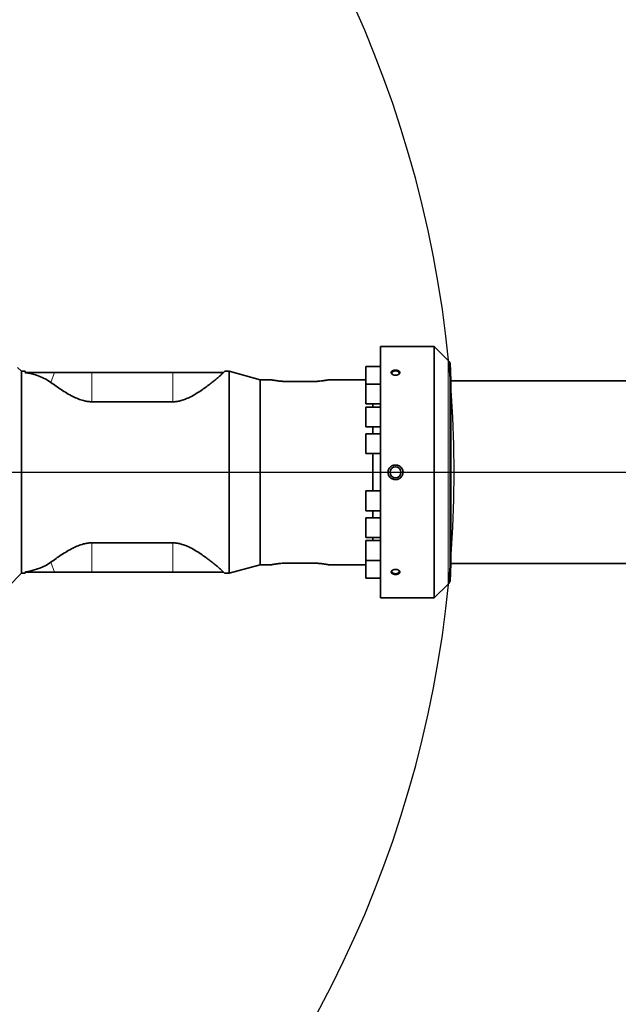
# Model space of a CAD drawing. Header units: millimetres. Extents: x 0 to 11920, y 0 to 8400.
# Tile 41 of 48: x 9319 to 9876, y 4380 to 5296. Entities that reach past the tile are written whole.
import ezdxf

# ---------------------------------------------------------------- set-up
doc = ezdxf.new("R2010")
doc.units = ezdxf.units.MM
doc.header["$LTSCALE"] = 20
doc.layers.add('THICK_LINE', color=7, linetype='Continuous')
doc.styles.add('SLDTEXTSTYLE0', font='TXT', dxfattribs={"width": 0.605})
doc.dimstyles.new('SLDDIMSTYLE0', dxfattribs={"dimtxt": 70, "dimasz": 70, "dimexe": 0, "dimexo": 0.0625, "dimgap": 17.5, "dimtad": 1, "dimdec": 4, "dimlfac": 20, "dimzin": 12, "dimdsep": 46, "dimtxsty": 'SLDTEXTSTYLE0', "dimsah": 1, "dimcen": 0.09, "dimadec": 1, "dimazin": 3, "dimtfac": 1, "dimtofl": 0, "dimtmove": 0, "dimatfit": 3, "dimfxl": 1, "dimfrac": 2, "dimtolj": 1, "dimtzin": 12, "dimarcsym": 0})
doc.dimstyles.new('SLDDIMSTYLE1', dxfattribs={"dimtxt": 70, "dimasz": 70, "dimexe": 0, "dimexo": 0.0625, "dimgap": 17.5, "dimtad": 1, "dimdec": 1, "dimrnd": 1e-09, "dimzin": 12, "dimdsep": 46, "dimtxsty": 'SLDTEXTSTYLE0', "dimsah": 1, "dimcen": 0, "dimadec": 0, "dimazin": 3, "dimtfac": 1, "dimtofl": 0, "dimtmove": 0, "dimatfit": 3, "dimfxl": 1, "dimfrac": 2, "dimtolj": 1, "dimtzin": 12, "dimarcsym": 0})

# ---------------------------------------------------------------- blocks, each defined once
blk = doc.blocks.new('_D')
at = {"layer": 'THICK_LINE'}
for p, q in [((10790.83, 4875.03), (11665.94, 4875.03)), ((5806.54, 4370.76), (5712.48, 4354.17))]:
    blk.add_line(p, q, dxfattribs=at)
blk.add_arc((8666.42, 4875.03), 2969.52, 190, 0, dxfattribs=at)
for points in [[(11635.94, 4875.03), (11625.12, 4805.15), (11645.11, 4804.92)], [(5742.02, 4359.38), (5745.16, 4288.74), (5764.82, 4292.44)]]:
    blk.add_solid(points, dxfattribs=at)
at = {"layer": 'THICK_LINE', "insert": (8818.29, 1998.04), "char_height": 70, "attachment_point": 1, "rotation": 5, "style": 'SLDTEXTSTYLE0'}
blk.add_mtext('170°', dxfattribs=at)
blk = doc.blocks.new('_D_1')
at = {"layer": 'THICK_LINE'}
for p, q in [((5806.54, 5379.3), (5711.99, 5395.98)), ((10790.83, 4875.03), (11666.43, 4875.03))]:
    blk.add_line(p, q, dxfattribs=at)
blk.add_arc((8666.42, 4875.03), 2970.01, 0, 170, dxfattribs=at)
for points in [[(5741.54, 5390.77), (5764.33, 5457.7), (5744.68, 5461.41)], [(11636.43, 4875.03), (11645.61, 4945.14), (11625.61, 4944.91)]]:
    blk.add_solid(points, dxfattribs=at)
at = {"layer": 'THICK_LINE', "insert": (8834.06, 7932.3), "char_height": 70, "attachment_point": 1, "rotation": 355, "style": 'SLDTEXTSTYLE0'}
blk.add_mtext('170°', dxfattribs=at)
blk = doc.blocks.new('_D_2')
at = {"layer": 'THICK_LINE'}
for q in [(9840.1, 5824.52), (8666.42, 4875.03)]:
    blk.add_line((9488.19, 5539.83), q, dxfattribs=at)
blk.add_solid([(9488.19, 5539.83), (9548.9, 5576.08), (9536.32, 5591.63)], dxfattribs=at)
at = {"layer": 'THICK_LINE', "insert": (9563.12, 5716.46), "char_height": 70, "attachment_point": 1, "rotation": 38.97245, "style": 'SLDTEXTSTYLE0'}
blk.add_mtext('R1057', dxfattribs=at)
blk = doc.blocks.new('_D_3')
at = {"layer": 'THICK_LINE'}
blk.add_line((10389.85, 7162.45), (8666.42, 4875.03), dxfattribs=at)
blk.add_solid([(10389.85, 7162.45), (10339.74, 7112.56), (10355.71, 7100.53)], dxfattribs=at)
at = {"layer": 'THICK_LINE', "insert": (9370.25, 5959.08), "char_height": 70, "attachment_point": 1, "rotation": 53.00438, "style": 'SLDTEXTSTYLE0'}
blk.add_mtext('R2864', dxfattribs=at)

msp = doc.modelspace()

# ---------------------------------------------------------------- linework, layer by layer
at = {"color": 7, "linetype": 'Continuous', "lineweight": 35}
for p, q in [((9705.0661289, 4992.0304045), (9654.9239933, 4992.0304045)), ((9654.9239933, 4992.0304045), (9654.9239933, 4758.0304045)), ((9717.9950611, 4979.1014723), (9705.0661289, 4992.0304045)), ((9705.0661289, 4992.0304045), (9705.0661289, 4758.0304045)), ((9320.4239933, 4969.0304045), (9316.895695, 4972.5587028)), ((9323.8715855, 4969.0304045), (9320.4239933, 4969.0304045)), ((9320.4239933, 4781.0304045), (9320.4239933, 4969.0304045)), ((9323.8400822, 4967.8790247), (9323.9239933, 4968.0304045)), ((9324.6550503, 4967.7369006), (9323.8400822, 4967.8790247)), ((9323.9239933, 4968.0304045), (9323.8715855, 4969.0304045)), ((9324.7629407, 4968.0304045), (9323.9239933, 4968.0304045)), ((9351.373467, 4968.0304045), (9324.7629407, 4968.0304045)), ((9385.9239933, 4968.0304045), (9351.373467, 4968.0304045)), ((9461.5199113, 4968.0304045), (9385.9239933, 4968.0304045)), ((9508.6368759, 4968.0304045), (9461.5199113, 4968.0304045)), ((9508.6485062, 4968.0384327), (9508.6368759, 4968.0304045)), ((9514.0769252, 4969.0304045), (9510.0349051, 4969.0304045)), ((9542.9239933, 4961.0304045), (9514.0769252, 4969.0304045)), ((9514.0769252, 4781.0304045), (9514.0769252, 4969.0304045)), ((9654.9239933, 4973.4810211), (9641.4239933, 4973.4810211)), ((9641.4239933, 4957.1124029), (9641.4239933, 4973.4810211)), ((9720.5748384, 4960.0304045), (9719.6941452, 4976.835031)), ((9719.6941452, 4875.0304045), (9719.6941452, 4976.835031)), ((9553.58686, 4961.0304045), (9542.9239933, 4961.0304045)), ((9542.9239933, 4789.0304045), (9542.9239933, 4961.0304045)), ((9589.9239933, 4959.4744022), (9569.9239933, 4959.4744022)), ((9641.4239933, 4961.0304045), (9606.2611267, 4961.0304045)), ((9891.4239933, 4960.0304045), (9720.5748384, 4960.0304045)), ((9720.5748384, 4790.0304045), (9720.5748384, 4960.0304045)), ((9654.9239933, 4957.1124029), (9641.4239933, 4957.1124029)), ((9641.4239933, 4938.6124029), (9641.4239933, 4957.1124029)), ((9461.5199113, 4940.7177833), (9385.9239933, 4940.7177833)), ((9641.4239933, 4938.6124029), (9654.9239933, 4938.6124029)), ((9654.9239933, 4935.7804045), (9641.4239933, 4935.7804045)), ((9641.4239933, 4917.2804045), (9641.4239933, 4935.7804045)), ((9647.9331953, 4935.7804045), (9647.9331953, 4938.6124029)), ((9641.4239933, 4917.2804045), (9654.9239933, 4917.2804045)), ((9647.9331953, 4910.9387661), (9647.9331953, 4917.2804045)), ((9654.9239933, 4910.9387661), (9641.4239933, 4910.9387661)), ((9641.4239933, 4892.4387661), (9641.4239933, 4910.9387661)), ((9641.4239933, 4892.4387661), (9654.9239933, 4892.4387661)), ((9647.9331953, 4857.6220428), (9647.9331953, 4892.4387661)), ((9719.6941452, 4773.225778), (9719.6941452, 4875.0304045)), ((9654.9239933, 4857.6220428), (9641.4239933, 4857.6220428)), ((9641.4239933, 4857.6220428), (9641.4239933, 4839.1220428)), ((9641.4239933, 4839.1220428), (9654.9239933, 4839.1220428)), ((9654.9239933, 4832.7804045), (9641.4239933, 4832.7804045)), ((9641.4239933, 4832.7804045), (9641.4239933, 4814.2804045)), ((9647.9331953, 4832.7804045), (9647.9331953, 4839.1220428)), ((9641.4239933, 4814.2804045), (9654.9239933, 4814.2804045)), ((9647.9331953, 4811.448406), (9647.9331953, 4814.2804045)), ((9461.5199113, 4809.3430257), (9385.9239933, 4809.3430257)), ((9654.9239933, 4811.448406), (9641.4239933, 4811.448406)), ((9641.4239933, 4811.448406), (9641.4239933, 4792.948406)), ((9514.0769252, 4781.0304045), (9542.9239933, 4789.0304045)), ((9542.9239933, 4789.0304045), (9553.58686, 4789.0304045)), ((9589.9239933, 4790.5864068), (9569.9239933, 4790.5864068)), ((9606.2611267, 4789.0304045), (9641.4239933, 4789.0304045)), ((9641.4239933, 4792.948406), (9654.9239933, 4792.948406)), ((9641.4239933, 4792.948406), (9641.4239933, 4776.5797879)), ((9719.6941452, 4773.225778), (9720.5748384, 4790.0304045)), ((9720.5748384, 4790.0304045), (9891.4239933, 4790.0304045)), ((9307.9239933, 4768.5304045), (9320.4239933, 4781.0304045)), ((9320.4239933, 4781.0304045), (9323.8715855, 4781.0304045)), ((9324.6550503, 4782.3239084), (9323.8400822, 4782.1817842)), ((9323.8400822, 4782.1817842), (9323.9239933, 4782.0304045)), ((9323.9239933, 4782.0304045), (9323.8715855, 4781.0304045)), ((9324.7629407, 4782.0304045), (9323.9239933, 4782.0304045)), ((9351.373467, 4782.0304045), (9324.7629407, 4782.0304045)), ((9385.9239933, 4782.0304045), (9351.373467, 4782.0304045)), ((9461.5199113, 4782.0304045), (9385.9239933, 4782.0304045)), ((9508.6368759, 4782.0304045), (9461.5199113, 4782.0304045)), ((9508.6485062, 4782.0223763), (9508.6368759, 4782.0304045)), ((9510.0349051, 4781.0304045), (9514.0769252, 4781.0304045)), ((9641.4239933, 4776.5797879), (9654.9239933, 4776.5797879)), ((9705.0661289, 4758.0304045), (9717.9950611, 4770.9593367)), ((9654.9239933, 4758.0304045), (9705.0661289, 4758.0304045))]:
    msp.add_line(p, q, dxfattribs=at)
at = {"color": 8, "linetype": 'Continuous', "lineweight": 18}
for p, q in [((9717.9950611, 4979.1014723), (9717.9950611, 4770.9593367)), ((9324.6550503, 4967.7369006), (9324.7629407, 4968.0304045)), ((9347.9376096, 4958.6835342), (9351.373467, 4968.0304045)), ((9385.9239933, 4940.7177833), (9385.9239933, 4968.0304045)), ((9461.5199113, 4940.7177833), (9461.5199113, 4968.0304045)), ((9385.9239933, 4809.3430257), (9385.9239933, 4782.0304045)), ((9461.5199113, 4809.3430257), (9461.5199113, 4782.0304045)), ((9347.9376096, 4791.3772748), (9351.373467, 4782.0304045)), ((9324.6550503, 4782.3239084), (9324.7629407, 4782.0304045))]:
    msp.add_line(p, q, dxfattribs=at)
at = {"color": 7, "linetype": 'Continuous', "lineweight": 35, "flags": 128}
for points in [[(9671.1042638, 4965.7686946), (9671.7703593, 4966.2248322), (9672.2199542, 4966.8487963), (9672.3123806, 4967.5278213), (9672.0376226, 4968.1883242), (9671.4254546, 4968.7587293), (9670.5422145, 4969.1772244), (9669.4836149, 4969.3984591), (9668.3643717, 4969.3984591), (9667.3057722, 4969.1772244), (9666.422532, 4968.7587293), (9665.810364, 4968.1883242), (9665.535606, 4967.5278213), (9665.6280324, 4966.8487963), (9666.0776273, 4966.2248322), (9666.7437228, 4965.7686946)], [(9666.7437228, 4784.2921143), (9666.422532, 4784.1057393), (9665.810364, 4783.5353342), (9665.535606, 4782.8748313), (9665.6280324, 4782.1958064), (9666.0776273, 4781.5718423), (9666.8356701, 4781.0705553), (9667.8200151, 4780.7462675), (9668.9239933, 4780.6341206)], [(9668.9239933, 4780.6341206), (9670.0279715, 4780.7462675), (9671.0123165, 4781.0705553), (9671.7703593, 4781.5718423), (9672.2199542, 4782.1958064), (9672.3123806, 4782.8748313), (9672.0376226, 4783.5353342), (9671.4254546, 4784.1057393), (9671.2707955, 4784.2015764)]]:
    msp.add_lwpolyline(points, dxfattribs=at)
at = {"color": 7, "linetype": 'Continuous', "lineweight": 35}
msp.add_circle((9668.9239933, 4875.0304045), 5.1, dxfattribs=at)
for centre, start, end in [((9710.9239933, 4972.0304045), 28.7156227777, 45), ((9710.9239933, 4778.0304045), 315, 331.2843772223)]:
    msp.add_arc(centre, 10, start, end, dxfattribs=at)
for major_axis, start_param, end_param in [((127.6278939, 73.40555), 0.2010634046, 0.5085883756), ((127.6278939, -73.40555), 5.7745969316, 6.0821219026)]:
    msp.add_ellipse((9229.6252557, 4875.0304045), major_axis=major_axis, ratio=0.4600599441, start_param=start_param, end_param=end_param, dxfattribs=at)
for points, knots in [([(9508.6368759, 4968.0304045), (9508.2237491, 4967.5768112), (9507.4890057, 4966.7700986), (9505.5646477, 4964.999244), (9503.3785911, 4963.0939825), (9500.6139919, 4960.7943188), (9497.2511491, 4958.1014299), (9493.2527648, 4955.0546056), (9488.6386063, 4951.756282), (9483.3857799, 4948.2704068), (9478.173725, 4945.3229061), (9473.4064275, 4943.1485179), (9469.604777, 4941.8291661), (9465.8985159, 4941.0099079), (9463.2733264, 4940.7354563), (9461.810869, 4940.7207159), (9461.5199113, 4940.7177833)], [0, 0, 0, 0, 0.0987802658, 0.1756800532, 0.2527882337, 0.3297402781, 0.4185159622, 0.5075072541, 0.5963106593, 0.6942369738, 0.7920353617, 0.8478940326, 0.903654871, 0.9465379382, 0.9893636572, 1, 1, 1, 1]), ([(9510.0349051, 4969.0014246), (9510.0446106, 4969.0082015), (9510.0642105, 4969.0218873), (9509.9237093, 4968.9237815), (9509.6599973, 4968.7399361), (9509.2433066, 4968.449854), (9508.7975426, 4968.1415207), (9508.6485062, 4968.0384327)], [0, 0, 0, 0, 0.1671645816, 0.3375848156, 0.5024880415, 0.8336620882, 1, 1, 1, 1]), ([(9665.864489, 4969.3958346), (9665.7423642, 4969.3050765), (9665.4953152, 4969.12148), (9665.2082432, 4968.7952118), (9664.9968182, 4968.4286563), (9664.8913668, 4968.0326507), (9664.8980399, 4967.6266752), (9665.0152973, 4967.229907), (9665.2410695, 4966.8450981), (9665.5649643, 4966.4891481), (9665.9842265, 4966.1658813), (9666.4825799, 4965.8892597), (9667.0547705, 4965.6640771), (9667.6787923, 4965.500956), (9668.3462122, 4965.4039593), (9669.0290957, 4965.3787704), (9669.7173422, 4965.4269161), (9670.3789469, 4965.5468888), (9671.0048899, 4965.7371329), (9671.5636826, 4965.9876755), (9672.0496473, 4966.2948621), (9672.4379279, 4966.6413406), (9672.7268298, 4967.0231517), (9672.9030081, 4967.4192386), (9672.967498, 4967.8267027), (9672.9192114, 4968.2252922), (9672.7600008, 4968.6130386), (9672.498089, 4968.973207), (9672.1358013, 4969.3036032), (9671.6876857, 4969.5912907), (9671.1580457, 4969.8333152), (9670.5670319, 4970.0200365), (9669.9221407, 4970.1484936), (9669.2495282, 4970.2127008), (9668.5590128, 4970.2109155), (9667.8818204, 4970.1421656), (9667.2271488, 4970.0067851), (9666.6766105, 4969.8251323), (9666.2179582, 4969.6184076), (9665.9829602, 4969.4704337), (9665.864489, 4969.3958346)], [0, 0, 0, 0, 0.0234275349, 0.0473920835, 0.0735785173, 0.1005427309, 0.1264190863, 0.1530507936, 0.1788562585, 0.2053982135, 0.2314286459, 0.2581917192, 0.2846282, 0.3118087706, 0.3386479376, 0.3662516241, 0.3933266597, 0.4211872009, 0.4482424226, 0.4760973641, 0.5028777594, 0.5304594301, 0.556811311, 0.5839505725, 0.6099100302, 0.6366326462, 0.6624266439, 0.6889616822, 0.7148944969, 0.7415593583, 0.7678599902, 0.7948997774, 0.821624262, 0.8491064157, 0.8761326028, 0.9039381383, 0.9310288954, 0.9589160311, 0.979288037, 1, 1, 1, 1]), ([(9385.9239933, 4940.7177833), (9385.7309287, 4940.7190159), (9384.3326321, 4940.7279437), (9381.7315035, 4940.9598752), (9377.5841974, 4941.8068402), (9373.0726979, 4943.3482508), (9367.8615051, 4945.7703515), (9362.5905031, 4948.7033929), (9357.3877594, 4952.0174109), (9352.4318272, 4955.4315347), (9349.4895313, 4957.5605693), (9347.9376096, 4958.6835342)], [0, 0, 0, 0, 0.0114906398, 0.0832225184, 0.1550394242, 0.2675196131, 0.380300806, 0.5305848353, 0.6814138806, 0.8319609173, 1, 1, 1, 1]), ([(9569.9239933, 4959.4744022), (9569.4752223, 4959.476453), (9568.5745294, 4959.4805691), (9567.221488, 4959.5138949), (9565.8715459, 4959.5669997), (9564.5540259, 4959.6400384), (9562.8565282, 4959.7595872), (9561.249475, 4959.9085297), (9559.7693792, 4960.0745039), (9558.3773611, 4960.2477918), (9557.1370415, 4960.4244904), (9556.0845082, 4960.5887874), (9555.3943799, 4960.7022722), (9554.80729, 4960.8029949), (9554.3207948, 4960.8894123), (9553.9562004, 4960.9559075), (9553.6321017, 4961.0161947), (9553.6043949, 4961.0214814), (9553.58686, 4961.0248272)], [0, 0, 0, 0, 0.0523961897, 0.105160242, 0.1590810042, 0.2133994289, 0.2657965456, 0.372342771, 0.4266116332, 0.4795121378, 0.5870962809, 0.641910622, 0.6949318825, 0.7483292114, 0.8029249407, 0.8579403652, 0.9100944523, 1, 1, 1, 1]), ([(9606.2611267, 4961.0248272), (9606.2712001, 4961.0267168), (9606.3148679, 4961.034908), (9606.2004094, 4961.0133646), (9605.945275, 4960.9657393), (9605.4475353, 4960.8744268), (9604.7495788, 4960.7525899), (9603.9139532, 4960.612149), (9602.8832938, 4960.4498563), (9601.6761646, 4960.2784685), (9600.3492887, 4960.1044731), (9598.8618128, 4959.9350185), (9597.2528079, 4959.7857145), (9595.9939299, 4959.686967), (9594.6920307, 4959.6041469), (9593.3389731, 4959.5389643), (9592.0793981, 4959.498977), (9590.9373647, 4959.4778925), (9590.2622259, 4959.4755671), (9589.9239933, 4959.4744022)], [0, 0, 0, 0, 0.0162239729, 0.070330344, 0.1217468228, 0.2263108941, 0.2795752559, 0.3313658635, 0.4366489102, 0.4902553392, 0.5430183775, 0.6503119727, 0.704970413, 0.758042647, 0.811488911, 0.8661232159, 0.9211717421, 0.9605084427, 1, 1, 1, 1]), ([(9675.9239933, 4875.0304045), (9675.9211965, 4875.1719749), (9675.9111725, 4875.6793722), (9675.7759574, 4876.5579536), (9675.4317187, 4877.6173986), (9674.9091725, 4878.6146359), (9674.2311104, 4879.5116131), (9673.4020996, 4880.297848), (9672.4488471, 4880.9430631), (9671.3836925, 4881.4328201), (9670.2438264, 4881.7437576), (9669.0487358, 4881.8648812), (9667.8484892, 4881.7858488), (9666.6640106, 4881.5041659), (9665.6349006, 4881.0652507), (9664.7596359, 4880.5224231), (9664.0190033, 4879.9140814), (9663.3443303, 4879.178579), (9662.7498769, 4878.2948053), (9662.2816915, 4877.2784468), (9662.0383453, 4876.3501951), (9661.9378692, 4875.5919169), (9661.9286297, 4875.2180255), (9661.9239933, 4875.0304045)], [0, 0, 0, 0, 0.0196055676, 0.0702675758, 0.1223911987, 0.1732420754, 0.225508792, 0.2774632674, 0.3308452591, 0.3842551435, 0.4391480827, 0.4937320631, 0.5498703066, 0.6049263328, 0.6615985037, 0.7040368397, 0.7472276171, 0.7939876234, 0.8418110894, 0.8942268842, 0.9482377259, 0.9740253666, 1, 1, 1, 1]), ([(9661.9239933, 4875.0304045), (9661.9286368, 4874.842692), (9661.9379581, 4874.4658833), (9662.0361591, 4873.7291526), (9662.2692675, 4872.8243768), (9662.7254257, 4871.8064357), (9663.3502454, 4870.8663519), (9664.1226171, 4870.0392798), (9665.0352112, 4869.3375965), (9666.0587407, 4868.7896885), (9667.1782263, 4868.4097149), (9668.3523677, 4868.217812), (9669.5604733, 4868.2225986), (9670.7490178, 4868.4285243), (9671.8982215, 4868.8353372), (9672.9492721, 4869.4243628), (9673.8894371, 4870.1884352), (9674.6668332, 4871.0837184), (9675.2795012, 4872.1010281), (9675.6677624, 4873.1157031), (9675.8862567, 4874.1052794), (9675.911333, 4874.7200317), (9675.9239933, 4875.0304045)], [0, 0, 0, 0, 0.0259890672, 0.0521697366, 0.1027753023, 0.1548222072, 0.20594689, 0.2584851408, 0.3108958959, 0.3647482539, 0.4185878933, 0.4739328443, 0.528756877, 0.5851566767, 0.6401881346, 0.6968507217, 0.7512257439, 0.8072554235, 0.8602801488, 0.9149314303, 0.9570510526, 1, 1, 1, 1]), ([(9385.9239933, 4809.3430257), (9385.7309287, 4809.341793), (9384.3326321, 4809.3328652), (9381.7315035, 4809.1009337), (9377.5841974, 4808.2539687), (9373.0726979, 4806.7125581), (9367.8615051, 4804.2904574), (9362.5905031, 4801.357416), (9357.3877594, 4798.0433981), (9352.4318272, 4794.6292742), (9349.4895313, 4792.5002396), (9347.9376096, 4791.3772748)], [0, 0, 0, 0, 0.0114906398, 0.08322251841, 0.15503942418, 0.26751961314, 0.38030080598, 0.53058483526, 0.68141388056, 0.83196091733, 1, 1, 1, 1]), ([(9508.6368759, 4782.0304045), (9508.2237491, 4782.4839977), (9507.4890057, 4783.2907103), (9505.5646477, 4785.0615649), (9503.3785911, 4786.9668264), (9500.6139919, 4789.2664902), (9497.2511491, 4791.959379), (9493.2527648, 4795.0062033), (9488.6386063, 4798.304527), (9483.3857799, 4801.7904021), (9478.173725, 4804.7379028), (9473.4064275, 4806.912291), (9469.604777, 4808.2316428), (9465.8985159, 4809.0509011), (9463.2733264, 4809.3253527), (9461.810869, 4809.340093), (9461.5199113, 4809.3430257)], [0, 0, 0, 0, 0.0987802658, 0.1756800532, 0.2527882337, 0.3297402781, 0.4185159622, 0.5075072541, 0.5963106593, 0.6942369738, 0.7920353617, 0.8478940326, 0.903654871, 0.9465379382, 0.9893636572, 1, 1, 1, 1]), ([(9569.9239933, 4790.5864068), (9569.4752223, 4790.5843559), (9568.5745294, 4790.5802398), (9567.221488, 4790.5469141), (9565.8715459, 4790.4938092), (9564.5540259, 4790.4207706), (9562.8565282, 4790.3012217), (9561.249475, 4790.1522793), (9559.7693792, 4789.986305), (9558.3773611, 4789.8130171), (9557.1370415, 4789.6363185), (9556.0845082, 4789.4720216), (9555.3943799, 4789.3585368), (9554.80729, 4789.2578141), (9554.3207948, 4789.1713966), (9553.9562004, 4789.1049014), (9553.6321017, 4789.0446142), (9553.6043949, 4789.0393275), (9553.58686, 4789.0359817)], [0, 0, 0, 0, 0.0523961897, 0.105160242, 0.1590810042, 0.2133994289, 0.2657965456, 0.372342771, 0.4266116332, 0.4795121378, 0.5870962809, 0.641910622, 0.6949318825, 0.7483292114, 0.8029249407, 0.8579403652, 0.9100944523, 1, 1, 1, 1]), ([(9606.2611267, 4789.0359817), (9606.2712001, 4789.0340921), (9606.3148679, 4789.0259009), (9606.2004094, 4789.0474443), (9605.945275, 4789.0950697), (9605.4475353, 4789.1863821), (9604.7495788, 4789.308219), (9603.9139532, 4789.4486599), (9602.8832938, 4789.6109526), (9601.6761646, 4789.7823405), (9600.3492887, 4789.9563358), (9598.8618128, 4790.1257905), (9597.2528079, 4790.2750945), (9595.9939299, 4790.3738419), (9594.6920307, 4790.456662), (9593.3389731, 4790.5218446), (9592.0793981, 4790.5618319), (9590.9373647, 4790.5829165), (9590.2622259, 4790.5852418), (9589.9239933, 4790.5864068)], [0, 0, 0, 0, 0.0162239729, 0.070330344, 0.1217468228, 0.2263108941, 0.2795752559, 0.3313658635, 0.4366489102, 0.4902553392, 0.5430183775, 0.6503119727, 0.704970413, 0.758042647, 0.811488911, 0.8661232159, 0.9211717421, 0.9605084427, 1, 1, 1, 1]), ([(9665.7647234, 4780.735634), (9665.8939178, 4780.6484252), (9666.1552089, 4780.4720484), (9666.6441776, 4780.2474439), (9667.2106452, 4780.058968), (9667.8470652, 4779.9243689), (9668.5217598, 4779.8520468), (9669.2065932, 4779.8461626), (9669.8915099, 4779.9076017), (9670.5443022, 4780.0344986), (9671.1562687, 4780.226054), (9671.6964275, 4780.4733408), (9672.1596194, 4780.774352), (9672.5222636, 4781.1135282), (9672.7831222, 4781.4885277), (9672.9304907, 4781.8798168), (9672.9656039, 4782.2852634), (9672.8887804, 4782.6851096), (9672.7019029, 4783.076986), (9672.4141368, 4783.4434415), (9672.027958, 4783.7809211), (9671.5586298, 4784.0749129), (9671.0108333, 4784.3207047), (9670.4054754, 4784.5069769), (9669.7504539, 4784.6293767), (9669.0726673, 4784.6811404), (9668.3821031, 4784.6601839), (9667.7102857, 4784.5665415), (9667.0666392, 4784.4012347), (9666.4831903, 4784.1726748), (9665.9663383, 4783.8842548), (9665.5426132, 4783.5521767), (9665.2143982, 4783.1804769), (9664.9973713, 4782.7898861), (9664.8908085, 4782.3835241), (9664.8980405, 4781.9821296), (9665.0167671, 4781.5875627), (9665.222267, 4781.2505438), (9665.4767684, 4780.9643563), (9665.6682645, 4780.8122512), (9665.7647234, 4780.735634)], [0, 0, 0, 0, 0.0234423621, 0.0474113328, 0.0739272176, 0.1011915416, 0.1280731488, 0.1557221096, 0.1828099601, 0.2106856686, 0.2377188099, 0.2655526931, 0.2922832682, 0.3198141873, 0.3461090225, 0.3731884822, 0.3991108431, 0.4257931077, 0.4515881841, 0.4781222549, 0.5040927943, 0.5307954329, 0.5571517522, 0.5842491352, 0.6110227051, 0.6385567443, 0.6656061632, 0.6934375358, 0.7205169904, 0.7483943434, 0.7752415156, 0.8028908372, 0.8293254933, 0.8565511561, 0.8825707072, 0.9093581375, 0.935160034, 0.9617063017, 0.9807110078, 1, 1, 1, 1]), ([(9510.0349051, 4781.0593843), (9510.0446106, 4781.0526074), (9510.0642105, 4781.0389216), (9509.9237093, 4781.1370275), (9509.6599973, 4781.3208728), (9509.2433066, 4781.610955), (9508.7975426, 4781.9192883), (9508.6485062, 4782.0223763)], [0, 0, 0, 0, 0.1671645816, 0.3375848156, 0.5024880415, 0.8336620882, 1, 1, 1, 1])]:
    msp.add_open_spline(points, degree=3, knots=knots, dxfattribs=at)
at = {"layer": 'THICK_LINE'}
msp.add_line((8666.4239933, 4875.0304045), (10750.8294271, 4875.0304045), dxfattribs=at)
for radius in [2864, 1057]:
    msp.add_arc((8666.4239933, 4875.0304045), radius, 190, 170, dxfattribs=at)

# ---------------------------------------------------------------- dimensions: what is measured, and where the dimension line sits
for base, line1, line2, picture, middle in [((8925.2772198, 7833.7363218), ((10750.8294271, 4875.0304045), (8666.4239933, 4875.0304045)), ((7625.4821984, 5058.5765283), (5845.9345887, 5372.3587853)), '_D_1', (8925.2772198, 7833.7363218)), ((8925.2343102, 1916.814946), ((7625.4821984, 4691.4842807), (5845.9345887, 4377.7020236)), ((8666.4239933, 4875.0304045), (10750.8294271, 4875.0304045)), '_D', (8925.2343102, 1916.814946))]:
    dim = msp.add_angular_dim_2l(base=base, line1=line1, line2=line2, dimstyle='SLDDIMSTYLE0', dxfattribs=at)
    dim.commit()
    dim.dimension.update_dxf_attribs({"geometry": picture, "text_midpoint": middle, "dimtype": 162})
for mpoint, picture, middle in [((10389.847252, 7162.4543423), '_D_3', (9528.1358226, 6018.7425734)), ((9488.1870013, 5539.8270341), '_D_2', (9730.7897323, 5736.0898346))]:
    dim = msp.add_radius_dim(center=(8666.4239933, 4875.0304045), mpoint=mpoint, dimstyle='SLDDIMSTYLE1', dxfattribs=at)
    dim.commit()
    dim.dimension.update_dxf_attribs({"geometry": picture, "text_midpoint": middle, "dimtype": 164})

doc.saveas('drawing.dxf')
